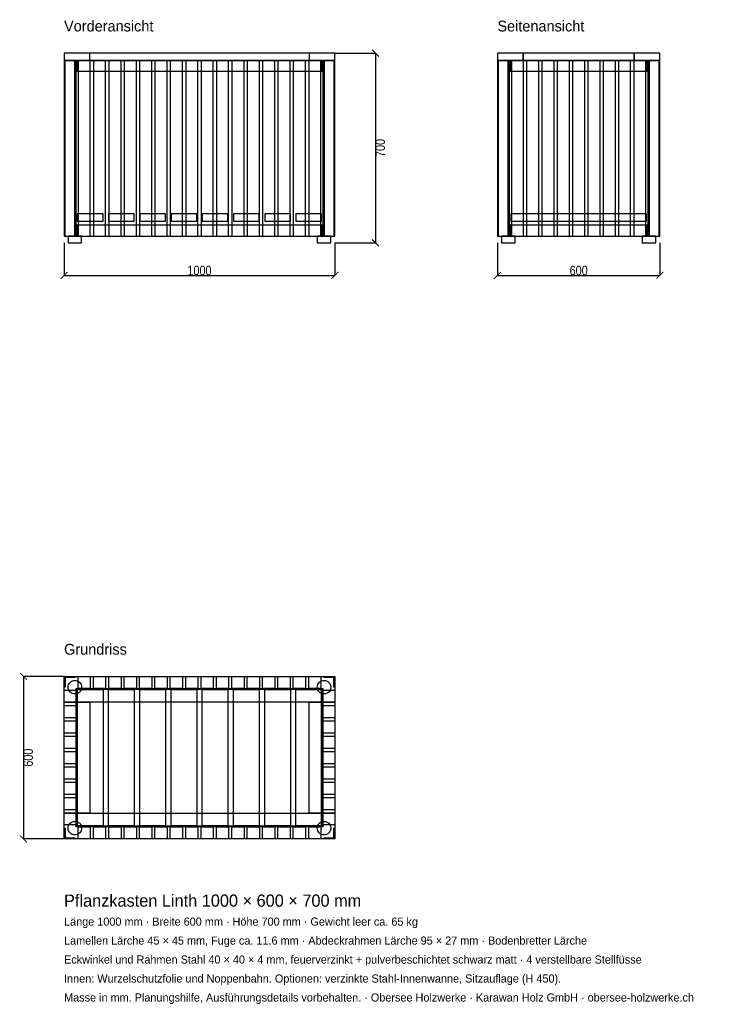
# Model space of a CAD drawing. Header units: millimetres. Extents: x -164 to 2478, y -4110 to -477.
import ezdxf

# ---------------------------------------------------------------- set-up
doc = ezdxf.new("R2010")
doc.units = ezdxf.units.MM
for name, color, linetype in [('2D_Ansichten', 7, 'Continuous'), ('2D_Masse', 1, 'Continuous'), ('2D_Text', 7, 'Continuous')]:
    doc.layers.add(name, color=color, linetype=linetype)
doc.styles.add('OpenSansCondensed-Light', font='OpenSansCondensed-Light.ttf')
doc.dimstyles.new('EZDXF', dxfattribs={"dimtxt": 35, "dimasz": 25, "dimexe": 0.375, "dimexo": 0.125, "dimgap": 0.1, "dimtad": 1, "dimdec": 0, "dimzin": 12, "dimdsep": 46, "dimtxsty": 'OpenSansCondensed-Light', "dimblk": 'ARCHTICK', "dimcen": 2.5, "dimazin": 3, "dimtfac": 0.5, "dimtmove": 2, "dimatfit": 3})

# ---------------------------------------------------------------- blocks, each defined once
blk = doc.blocks.new('_ARCHTICK')
at = {"color": 0, "linetype": 'BYBLOCK', "const_width": 0.15}
blk.add_lwpolyline([(-0.5, -0.5), (0.5, 0.5)], dxfattribs=at)

msp = doc.modelspace()

# ---------------------------------------------------------------- linework, layer by layer
at = {"layer": '2D_Ansichten'}
for points in [[(0, -627), (1000, -627), (1000, -600), (0, -600)], [(0, -627), (1000, -627), (1000, -600), (0, -600)], [(0, -627), (95, -627), (95, -600), (0, -600)], [(905, -627), (1000, -627), (1000, -600), (905, -600)], [(1600, -627), (1695, -627), (1695, -600), (1600, -600)], [(1695, -627), (2105, -627), (2105, -600), (1695, -600)], [(1695, -627), (2105, -627), (2105, -600), (1695, -600)], [(2105, -627), (2200, -627), (2200, -600), (2105, -600)], [(0, -1275), (40, -1275), (40, -627), (0, -627)], [(0, -1275), (4, -1275), (4, -627), (0, -627)], [(0, -1275), (40, -1275), (40, -627), (0, -627)], [(0, -1275), (4, -1275), (4, -627), (0, -627)], [(0, -1275), (45, -1275), (45, -627), (0, -627)], [(0, -1275), (45, -1275), (45, -627), (0, -627)], [(0, -1275), (45, -1275), (45, -627), (0, -627)], [(0, -1275), (45, -1275), (45, -627), (0, -627)], [(0, -1275), (45, -1275), (45, -627), (0, -627)], [(0, -1275), (45, -1275), (45, -627), (0, -627)], [(0, -1275), (45, -1275), (45, -627), (0, -627)], [(0, -1275), (45, -1275), (45, -627), (0, -627)], [(0, -1275), (45, -1275), (45, -627), (0, -627)], [(45, -667), (955, -667), (955, -627), (45, -627)], [(45, -667), (955, -667), (955, -627), (45, -627)], [(45, -667), (49, -667), (49, -627), (45, -627)], [(51.8, -1275), (96.8, -1275), (96.8, -627), (51.8, -627)], [(51.8, -1275), (96.8, -1275), (96.8, -627), (51.8, -627)], [(108.5, -1275), (153.5, -1275), (153.5, -627), (108.5, -627)], [(108.5, -1275), (153.5, -1275), (153.5, -627), (108.5, -627)], [(165.3, -1275), (210.3, -1275), (210.3, -627), (165.3, -627)], [(165.3, -1275), (210.3, -1275), (210.3, -627), (165.3, -627)], [(222.1, -1275), (267.1, -1275), (267.1, -627), (222.1, -627)], [(222.1, -1275), (267.1, -1275), (267.1, -627), (222.1, -627)], [(278.8, -1275), (323.8, -1275), (323.8, -627), (278.8, -627)], [(278.8, -1275), (323.8, -1275), (323.8, -627), (278.8, -627)], [(335.6, -1275), (380.6, -1275), (380.6, -627), (335.6, -627)], [(335.6, -1275), (380.6, -1275), (380.6, -627), (335.6, -627)], [(392.4, -1275), (437.4, -1275), (437.4, -627), (392.4, -627)], [(392.4, -1275), (437.4, -1275), (437.4, -627), (392.4, -627)], [(449.1, -1275), (494.1, -1275), (494.1, -627), (449.1, -627)], [(449.1, -1275), (494.1, -1275), (494.1, -627), (449.1, -627)], [(505.9, -1275), (550.9, -1275), (550.9, -627), (505.9, -627)], [(505.9, -1275), (550.9, -1275), (550.9, -627), (505.9, -627)], [(562.6, -1275), (607.6, -1275), (607.6, -627), (562.6, -627)], [(562.6, -1275), (607.6, -1275), (607.6, -627), (562.6, -627)], [(619.4, -1275), (664.4, -1275), (664.4, -627), (619.4, -627)], [(619.4, -1275), (664.4, -1275), (664.4, -627), (619.4, -627)], [(676.2, -1275), (721.2, -1275), (721.2, -627), (676.2, -627)], [(676.2, -1275), (721.2, -1275), (721.2, -627), (676.2, -627)], [(732.9, -1275), (777.9, -1275), (777.9, -627), (732.9, -627)], [(732.9, -1275), (777.9, -1275), (777.9, -627), (732.9, -627)], [(789.7, -1275), (834.7, -1275), (834.7, -627), (789.7, -627)], [(789.7, -1275), (834.7, -1275), (834.7, -627), (789.7, -627)], [(846.5, -1275), (891.5, -1275), (891.5, -627), (846.5, -627)], [(846.5, -1275), (891.5, -1275), (891.5, -627), (846.5, -627)], [(903.2, -1275), (948.2, -1275), (948.2, -627), (903.2, -627)], [(903.2, -1275), (948.2, -1275), (948.2, -627), (903.2, -627)], [(951, -667), (955, -667), (955, -627), (951, -627)], [(955, -1275), (1000, -1275), (1000, -627), (955, -627)], [(955, -1275), (1000, -1275), (1000, -627), (955, -627)], [(955, -1275), (1000, -1275), (1000, -627), (955, -627)], [(955, -1275), (1000, -1275), (1000, -627), (955, -627)], [(955, -1275), (1000, -1275), (1000, -627), (955, -627)], [(955, -1275), (1000, -1275), (1000, -627), (955, -627)], [(955, -1275), (1000, -1275), (1000, -627), (955, -627)], [(955, -1275), (1000, -1275), (1000, -627), (955, -627)], [(955, -1275), (1000, -1275), (1000, -627), (955, -627)], [(960, -1275), (1000, -1275), (1000, -627), (960, -627)], [(960, -1275), (1000, -1275), (1000, -627), (960, -627)], [(996, -1275), (1000, -1275), (1000, -627), (996, -627)], [(996, -1275), (1000, -1275), (1000, -627), (996, -627)], [(1600, -1275), (1604, -1275), (1604, -627), (1600, -627)], [(1600, -1275), (1640, -1275), (1640, -627), (1600, -627)], [(1600, -1275), (1604, -1275), (1604, -627), (1600, -627)], [(1600, -1275), (1640, -1275), (1640, -627), (1600, -627)], [(1600, -1275), (1645, -1275), (1645, -627), (1600, -627)], [(1600, -1275), (1645, -1275), (1645, -627), (1600, -627)], [(1600, -1275), (1645, -1275), (1645, -627), (1600, -627)], [(1600, -1275), (1645, -1275), (1645, -627), (1600, -627)], [(1600, -1275), (1645, -1275), (1645, -627), (1600, -627)], [(1600, -1275), (1645, -1275), (1645, -627), (1600, -627)], [(1600, -1275), (1645, -1275), (1645, -627), (1600, -627)], [(1600, -1275), (1645, -1275), (1645, -627), (1600, -627)], [(1600, -1275), (1645, -1275), (1645, -627), (1600, -627)], [(1600, -1275), (1645, -1275), (1645, -627), (1600, -627)], [(1600, -1275), (1645, -1275), (1645, -627), (1600, -627)], [(1600, -1275), (1645, -1275), (1645, -627), (1600, -627)], [(1600, -1275), (1645, -1275), (1645, -627), (1600, -627)], [(1600, -1275), (1645, -1275), (1645, -627), (1600, -627)], [(1600, -1275), (1645, -1275), (1645, -627), (1600, -627)], [(1600, -1275), (1645, -1275), (1645, -627), (1600, -627)], [(1645, -667), (1649, -667), (1649, -627), (1645, -627)], [(1649, -667), (2151, -667), (2151, -627), (1649, -627)], [(1649, -667), (2151, -667), (2151, -627), (1649, -627)], [(1651.5, -1275), (1696.5, -1275), (1696.5, -627), (1651.5, -627)], [(1651.5, -1275), (1696.5, -1275), (1696.5, -627), (1651.5, -627)], [(1708, -1275), (1753, -1275), (1753, -627), (1708, -627)], [(1708, -1275), (1753, -1275), (1753, -627), (1708, -627)], [(1764.5, -1275), (1809.5, -1275), (1809.5, -627), (1764.5, -627)], [(1764.5, -1275), (1809.5, -1275), (1809.5, -627), (1764.5, -627)], [(1821, -1275), (1866, -1275), (1866, -627), (1821, -627)], [(1821, -1275), (1866, -1275), (1866, -627), (1821, -627)], [(1877.5, -1275), (1922.5, -1275), (1922.5, -627), (1877.5, -627)], [(1877.5, -1275), (1922.5, -1275), (1922.5, -627), (1877.5, -627)], [(1934, -1275), (1979, -1275), (1979, -627), (1934, -627)], [(1934, -1275), (1979, -1275), (1979, -627), (1934, -627)], [(1990.5, -1275), (2035.5, -1275), (2035.5, -627), (1990.5, -627)], [(1990.5, -1275), (2035.5, -1275), (2035.5, -627), (1990.5, -627)], [(2047, -1275), (2092, -1275), (2092, -627), (2047, -627)], [(2047, -1275), (2092, -1275), (2092, -627), (2047, -627)], [(2103.5, -1275), (2148.5, -1275), (2148.5, -627), (2103.5, -627)], [(2103.5, -1275), (2148.5, -1275), (2148.5, -627), (2103.5, -627)], [(2151, -667), (2155, -667), (2155, -627), (2151, -627)], [(2155, -1275), (2200, -1275), (2200, -627), (2155, -627)], [(2155, -1275), (2200, -1275), (2200, -627), (2155, -627)], [(2155, -1275), (2200, -1275), (2200, -627), (2155, -627)], [(2155, -1275), (2200, -1275), (2200, -627), (2155, -627)], [(2155, -1275), (2200, -1275), (2200, -627), (2155, -627)], [(2155, -1275), (2200, -1275), (2200, -627), (2155, -627)], [(2155, -1275), (2200, -1275), (2200, -627), (2155, -627)], [(2155, -1275), (2200, -1275), (2200, -627), (2155, -627)], [(2155, -1275), (2200, -1275), (2200, -627), (2155, -627)], [(2155, -1275), (2200, -1275), (2200, -627), (2155, -627)], [(2155, -1275), (2200, -1275), (2200, -627), (2155, -627)], [(2155, -1275), (2200, -1275), (2200, -627), (2155, -627)], [(2155, -1275), (2200, -1275), (2200, -627), (2155, -627)], [(2155, -1275), (2200, -1275), (2200, -627), (2155, -627)], [(2155, -1275), (2200, -1275), (2200, -627), (2155, -627)], [(2155, -1275), (2200, -1275), (2200, -627), (2155, -627)], [(2160, -1275), (2200, -1275), (2200, -627), (2160, -627)], [(2160, -1275), (2200, -1275), (2200, -627), (2160, -627)], [(2196, -1275), (2200, -1275), (2200, -627), (2196, -627)], [(2196, -1275), (2200, -1275), (2200, -627), (2196, -627)], [(49, -1220), (144, -1220), (144, -1193), (49, -1193)], [(164.3, -1220), (259.3, -1220), (259.3, -1193), (164.3, -1193)], [(279.6, -1220), (374.6, -1220), (374.6, -1193), (279.6, -1193)], [(394.9, -1220), (489.9, -1220), (489.9, -1193), (394.9, -1193)], [(510.1, -1220), (605.1, -1220), (605.1, -1193), (510.1, -1193)], [(625.4, -1220), (720.4, -1220), (720.4, -1193), (625.4, -1193)], [(740.7, -1220), (835.7, -1220), (835.7, -1193), (740.7, -1193)], [(856, -1220), (951, -1220), (951, -1193), (856, -1193)], [(1649, -1220), (2151, -1220), (2151, -1193), (1649, -1193)], [(1649, -1220), (2151, -1220), (2151, -1193), (1649, -1193)], [(1649, -1220), (2151, -1220), (2151, -1193), (1649, -1193)], [(1649, -1220), (2151, -1220), (2151, -1193), (1649, -1193)], [(1649, -1220), (2151, -1220), (2151, -1193), (1649, -1193)], [(1649, -1220), (2151, -1220), (2151, -1193), (1649, -1193)], [(1649, -1220), (2151, -1220), (2151, -1193), (1649, -1193)], [(1649, -1220), (2151, -1220), (2151, -1193), (1649, -1193)], [(45, -1275), (955, -1275), (955, -1235), (45, -1235)], [(45, -1275), (955, -1275), (955, -1235), (45, -1235)], [(45, -1275), (49, -1275), (49, -1235), (45, -1235)], [(951, -1275), (955, -1275), (955, -1235), (951, -1235)], [(1645, -1275), (1649, -1275), (1649, -1235), (1645, -1235)], [(1649, -1275), (2151, -1275), (2151, -1235), (1649, -1235)], [(1649, -1275), (2151, -1275), (2151, -1235), (1649, -1235)], [(2151, -1275), (2155, -1275), (2155, -1235), (2151, -1235)], [(15, -1300), (65, -1300), (65, -1275), (15, -1275)], [(15, -1300), (65, -1300), (65, -1275), (15, -1275)], [(935, -1300), (985, -1300), (985, -1275), (935, -1275)], [(935, -1300), (985, -1300), (985, -1275), (935, -1275)], [(1615, -1300), (1665, -1300), (1665, -1275), (1615, -1275)], [(1615, -1300), (1665, -1300), (1665, -1275), (1615, -1275)], [(2135, -1300), (2185, -1300), (2185, -1275), (2135, -1275)], [(2135, -1300), (2185, -1300), (2185, -1275), (2135, -1275)], [(0, -2900), (40, -2900), (40, -2904), (0, -2904)], [(0, -2900), (4, -2900), (4, -2940), (0, -2940)], [(0, -2900), (1000, -2900), (1000, -2995), (0, -2995)], [(51.8, -2900), (96.8, -2900), (96.8, -2945), (51.8, -2945)], [(108.5, -2900), (153.5, -2900), (153.5, -2945), (108.5, -2945)], [(165.3, -2900), (210.3, -2900), (210.3, -2945), (165.3, -2945)], [(222.1, -2900), (267.1, -2900), (267.1, -2945), (222.1, -2945)], [(278.8, -2900), (323.8, -2900), (323.8, -2945), (278.8, -2945)], [(335.6, -2900), (380.6, -2900), (380.6, -2945), (335.6, -2945)], [(392.4, -2900), (437.4, -2900), (437.4, -2945), (392.4, -2945)], [(449.1, -2900), (494.1, -2900), (494.1, -2945), (449.1, -2945)], [(505.9, -2900), (550.9, -2900), (550.9, -2945), (505.9, -2945)], [(562.6, -2900), (607.6, -2900), (607.6, -2945), (562.6, -2945)], [(619.4, -2900), (664.4, -2900), (664.4, -2945), (619.4, -2945)], [(676.2, -2900), (721.2, -2900), (721.2, -2945), (676.2, -2945)], [(732.9, -2900), (777.9, -2900), (777.9, -2945), (732.9, -2945)], [(789.7, -2900), (834.7, -2900), (834.7, -2945), (789.7, -2945)], [(846.5, -2900), (891.5, -2900), (891.5, -2945), (846.5, -2945)], [(903.2, -2900), (948.2, -2900), (948.2, -2945), (903.2, -2945)], [(960, -2900), (1000, -2900), (1000, -2904), (960, -2904)], [(996, -2900), (1000, -2900), (1000, -2940), (996, -2940)], [(15, -2940), (15.5, -2935.1), (16.9, -2930.4), (19.2, -2926.1), (22.3, -2922.3), (26.1, -2919.2), (30.4, -2916.9), (35.1, -2915.5), (40, -2915), (44.9, -2915.5), (49.6, -2916.9), (53.9, -2919.2), (57.7, -2922.3), (60.8, -2926.1), (63.1, -2930.4), (64.5, -2935.1), (65, -2940), (64.5, -2944.9), (63.1, -2949.6), (60.8, -2953.9), (57.7, -2957.7), (53.9, -2960.8), (49.6, -2963.1), (44.9, -2964.5), (40, -2965), (35.1, -2964.5), (30.4, -2963.1), (26.1, -2960.8), (22.3, -2957.7), (19.2, -2953.9), (16.9, -2949.6), (15.5, -2944.9)], [(935, -2940), (935.5, -2935.1), (936.9, -2930.4), (939.2, -2926.1), (942.3, -2922.3), (946.1, -2919.2), (950.4, -2916.9), (955.1, -2915.5), (960, -2915), (964.9, -2915.5), (969.6, -2916.9), (973.9, -2919.2), (977.7, -2922.3), (980.8, -2926.1), (983.1, -2930.4), (984.5, -2935.1), (985, -2940), (984.5, -2944.9), (983.1, -2949.6), (980.8, -2953.9), (977.7, -2957.7), (973.9, -2960.8), (969.6, -2963.1), (964.9, -2964.5), (960, -2965), (955.1, -2964.5), (950.4, -2963.1), (946.1, -2960.8), (942.3, -2957.7), (939.2, -2953.9), (936.9, -2949.6), (935.5, -2944.9)], [(0, -2951.5), (45, -2951.5), (45, -2996.5), (0, -2996.5)], [(45, -2945), (955, -2945), (955, -2949), (45, -2949)], [(45, -2945), (955, -2945), (955, -2949), (45, -2949)], [(45, -2949), (49, -2949), (49, -3451), (45, -3451)], [(45, -2949), (49, -2949), (49, -3451), (45, -3451)], [(49, -2949), (144, -2949), (144, -3451), (49, -3451)], [(164.3, -2949), (259.3, -2949), (259.3, -3451), (164.3, -3451)], [(279.6, -2949), (374.6, -2949), (374.6, -3451), (279.6, -3451)], [(394.9, -2949), (489.9, -2949), (489.9, -3451), (394.9, -3451)], [(510.1, -2949), (605.1, -2949), (605.1, -3451), (510.1, -3451)], [(625.4, -2949), (720.4, -2949), (720.4, -3451), (625.4, -3451)], [(740.7, -2949), (835.7, -2949), (835.7, -3451), (740.7, -3451)], [(856, -2949), (951, -2949), (951, -3451), (856, -3451)], [(951, -2949), (955, -2949), (955, -3451), (951, -3451)], [(951, -2949), (955, -2949), (955, -3451), (951, -3451)], [(955, -2951.5), (1000, -2951.5), (1000, -2996.5), (955, -2996.5)], [(0, -2995), (95, -2995), (95, -3405), (0, -3405)], [(0, -3008), (45, -3008), (45, -3053), (0, -3053)], [(905, -2995), (1000, -2995), (1000, -3405), (905, -3405)], [(955, -3008), (1000, -3008), (1000, -3053), (955, -3053)], [(0, -3064.5), (45, -3064.5), (45, -3109.5), (0, -3109.5)], [(955, -3064.5), (1000, -3064.5), (1000, -3109.5), (955, -3109.5)], [(0, -3121), (45, -3121), (45, -3166), (0, -3166)], [(955, -3121), (1000, -3121), (1000, -3166), (955, -3166)], [(0, -3177.5), (45, -3177.5), (45, -3222.5), (0, -3222.5)], [(955, -3177.5), (1000, -3177.5), (1000, -3222.5), (955, -3222.5)], [(0, -3234), (45, -3234), (45, -3279), (0, -3279)], [(955, -3234), (1000, -3234), (1000, -3279), (955, -3279)], [(0, -3290.5), (45, -3290.5), (45, -3335.5), (0, -3335.5)], [(955, -3290.5), (1000, -3290.5), (1000, -3335.5), (955, -3335.5)], [(0, -3347), (45, -3347), (45, -3392), (0, -3392)], [(955, -3347), (1000, -3347), (1000, -3392), (955, -3392)], [(0, -3403.5), (45, -3403.5), (45, -3448.5), (0, -3448.5)], [(0, -3405), (1000, -3405), (1000, -3500), (0, -3500)], [(955, -3403.5), (1000, -3403.5), (1000, -3448.5), (955, -3448.5)], [(15, -3460), (15.5, -3455.1), (16.9, -3450.4), (19.2, -3446.1), (22.3, -3442.3), (26.1, -3439.2), (30.4, -3436.9), (35.1, -3435.5), (40, -3435), (44.9, -3435.5), (49.6, -3436.9), (53.9, -3439.2), (57.7, -3442.3), (60.8, -3446.1), (63.1, -3450.4), (64.5, -3455.1), (65, -3460), (64.5, -3464.9), (63.1, -3469.6), (60.8, -3473.9), (57.7, -3477.7), (53.9, -3480.8), (49.6, -3483.1), (44.9, -3484.5), (40, -3485), (35.1, -3484.5), (30.4, -3483.1), (26.1, -3480.8), (22.3, -3477.7), (19.2, -3473.9), (16.9, -3469.6), (15.5, -3464.9)], [(45, -3451), (955, -3451), (955, -3455), (45, -3455)], [(45, -3451), (955, -3451), (955, -3455), (45, -3455)], [(935, -3460), (935.5, -3455.1), (936.9, -3450.4), (939.2, -3446.1), (942.3, -3442.3), (946.1, -3439.2), (950.4, -3436.9), (955.1, -3435.5), (960, -3435), (964.9, -3435.5), (969.6, -3436.9), (973.9, -3439.2), (977.7, -3442.3), (980.8, -3446.1), (983.1, -3450.4), (984.5, -3455.1), (985, -3460), (984.5, -3464.9), (983.1, -3469.6), (980.8, -3473.9), (977.7, -3477.7), (973.9, -3480.8), (969.6, -3483.1), (964.9, -3484.5), (960, -3485), (955.1, -3484.5), (950.4, -3483.1), (946.1, -3480.8), (942.3, -3477.7), (939.2, -3473.9), (936.9, -3469.6), (935.5, -3464.9)], [(0, -3460), (4, -3460), (4, -3500), (0, -3500)], [(51.8, -3455), (96.8, -3455), (96.8, -3500), (51.8, -3500)], [(108.5, -3455), (153.5, -3455), (153.5, -3500), (108.5, -3500)], [(165.3, -3455), (210.3, -3455), (210.3, -3500), (165.3, -3500)], [(222.1, -3455), (267.1, -3455), (267.1, -3500), (222.1, -3500)], [(278.8, -3455), (323.8, -3455), (323.8, -3500), (278.8, -3500)], [(335.6, -3455), (380.6, -3455), (380.6, -3500), (335.6, -3500)], [(392.4, -3455), (437.4, -3455), (437.4, -3500), (392.4, -3500)], [(449.1, -3455), (494.1, -3455), (494.1, -3500), (449.1, -3500)], [(505.9, -3455), (550.9, -3455), (550.9, -3500), (505.9, -3500)], [(562.6, -3455), (607.6, -3455), (607.6, -3500), (562.6, -3500)], [(619.4, -3455), (664.4, -3455), (664.4, -3500), (619.4, -3500)], [(676.2, -3455), (721.2, -3455), (721.2, -3500), (676.2, -3500)], [(732.9, -3455), (777.9, -3455), (777.9, -3500), (732.9, -3500)], [(789.7, -3455), (834.7, -3455), (834.7, -3500), (789.7, -3500)], [(846.5, -3455), (891.5, -3455), (891.5, -3500), (846.5, -3500)], [(903.2, -3455), (948.2, -3455), (948.2, -3500), (903.2, -3500)], [(996, -3460), (1000, -3460), (1000, -3500), (996, -3500)], [(0, -3496), (40, -3496), (40, -3500), (0, -3500)], [(960, -3496), (1000, -3496), (1000, -3500), (960, -3500)]]:
    msp.add_lwpolyline(points, close=True, dxfattribs=at)

# ---------------------------------------------------------------- texts
at = {"layer": '2D_Text'}
for s, height, p in [('Vorderansicht', 40, (0, -520)), ('Seitenansicht', 40, (1600, -520)), ('Grundriss', 40, (0, -2820)), ('Pflanzkasten Linth 1000 × 600 × 700 mm', 45, (0, -3750)), ('Länge 1000 mm · Breite 600 mm · Höhe 700 mm · Gewicht leer ca. 65 kg', 30, (0, -3820)), ('Lamellen Lärche 45 × 45 mm, Fuge ca. 11.6 mm · Abdeckrahmen Lärche 95 × 27 mm · Bodenbretter Lärche', 30, (0, -3890)), ('Eckwinkel und Rahmen Stahl 40 × 40 × 4 mm, feuerverzinkt + pulverbeschichtet schwarz matt · 4 verstellbare Stellfüsse', 30, (0, -3960)), ('Innen: Wurzelschutzfolie und Noppenbahn. Optionen: verzinkte Stahl-Innenwanne, Sitzauflage (H 450).', 30, (0, -4030)), ('Masse in mm. Planungshilfe, Ausführungsdetails vorbehalten. · Obersee Holzwerke · Karawan Holz GmbH · obersee-holzwerke.ch', 30, (0, -4100))]:
    msp.add_text(s, height=height, dxfattribs=at).set_placement(p)

# ---------------------------------------------------------------- dimensions: what is measured, and where the dimension line sits
at = {"layer": '2D_Masse'}
for base, p1, p2 in [((1150, -600), (1000, -600), (1000, -1300)), ((-150, -2900), (0, -2900), (0, -3500))]:
    msp.add_linear_dim(base=base, p1=p1, p2=p2, angle=90, dimstyle='EZDXF', dxfattribs=at).render()
for base, p1, p2 in [((0, -1420), (0, -1300), (1000, -1300)), ((1600, -1420), (1600, -1300), (2200, -1300))]:
    msp.add_linear_dim(base=base, p1=p1, p2=p2, dimstyle='EZDXF', dxfattribs=at).render()

doc.saveas('drawing.dxf')
